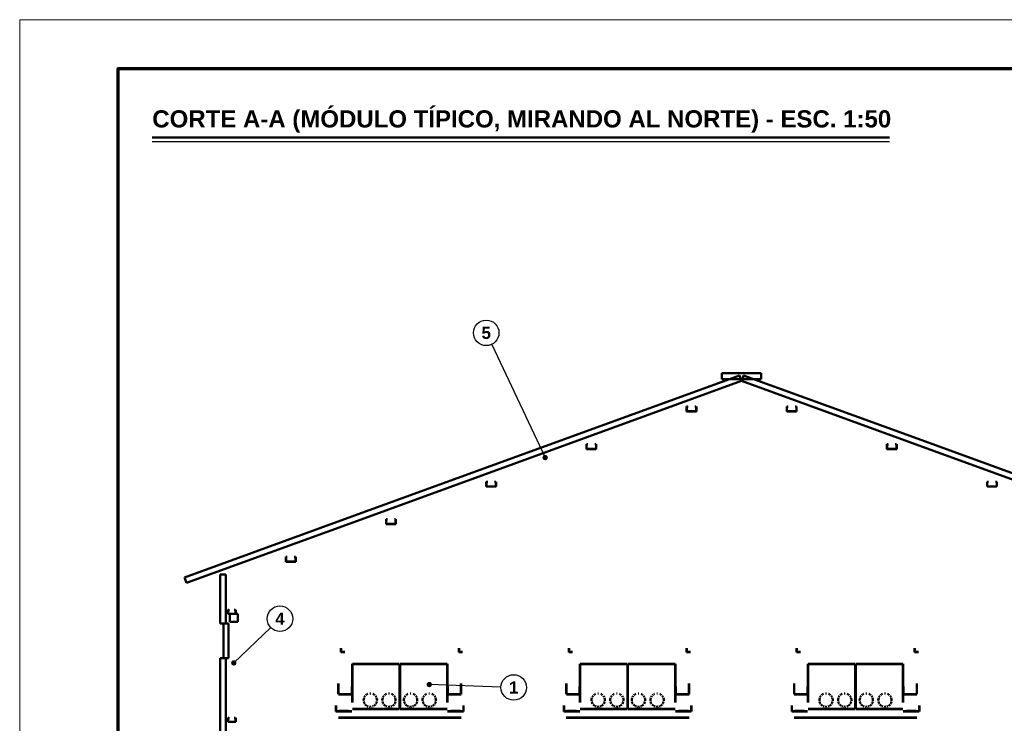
# Model space of a CAD drawing. Header units: millimetres. Extents: x 0 to 420, y 0 to 297.
# Tile 4 of 5: x 0 to 200, y 154 to 297. Entities that reach past the tile are written whole.
import ezdxf
from ezdxf.enums import TextEntityAlignment as Align

# ---------------------------------------------------------------- set-up
doc = ezdxf.new("R2010")
doc.units = ezdxf.units.MM
doc.header["$LTSCALE"] = 0.5
for name, color, linetype, lineweight in [('CONTORNO', 7, 'CONTINUOUS', 50), ('COTAS', 7, 'CONTINUOUS', 25), ('FINO', 7, 'CONTINUOUS', 25), ('HOJA', 8, 'CONTINUOUS', 13), ('RECUADRO', 7, 'CONTINUOUS', 70), ('TEXTO', 7, 'CONTINUOUS', 25)]:
    doc.layers.add(name, color=color, linetype=linetype, lineweight=lineweight)
doc.styles.add('NEGRITA', font='arialbd.ttf')

msp = doc.modelspace()

# ---------------------------------------------------------------- hatches: boundary and pattern name
at = {"layer": 'COTAS'}
h = msp.add_hatch(color=7, dxfattribs=at)
edge = h.paths.add_edge_path()
edge.add_arc((107, 207.82), 0.55, 0, 360)
h = msp.add_hatch(color=7, dxfattribs=at)
edge = h.paths.add_edge_path()
edge.add_arc((43.6, 166), 0.55, 0, 360)
h = msp.add_hatch(color=7, dxfattribs=at)
edge = h.paths.add_edge_path()
edge.add_arc((83.4, 161.6), 0.55, 0, 360)

# ---------------------------------------------------------------- linework, layer by layer
at = {"layer": 'CONTORNO'}
msp.add_line((27, 273), (177.15, 273), dxfattribs=at)
at = {"layer": 'CONTORNO', "true_color": 0x232323}
for p, q in [((143, 225.02), (143, 224.66)), ((145.41, 225.02), (143, 225.02)), ((143, 223.82), (143, 224.66)), ((145.41, 225.02), (151, 225.02)), ((151, 224.66), (151, 225.02)), ((151, 224.66), (151, 223.82)), ((67.62, 195.8), (146.59, 224.54)), ((147, 223.42), (68.03, 194.68)), ((143, 223.82), (145.41, 223.82)), ((151, 223.82), (145.41, 223.82)), ((146.71, 224.2), (146.59, 224.54)), ((146.71, 224.2), (147, 223.42)), ((147, 223.42), (147.29, 224.2)), ((147, 223.42), (181.03, 211.03)), ((147.41, 224.54), (147.29, 224.2)), ((181.45, 212.16), (147.41, 224.54)), ((135.8, 218.2), (135.8, 217.9)), ((135.8, 218.2), (136.01, 218.2)), ((135.8, 217.2), (135.8, 217.9)), ((135.8, 217.2), (136.4, 217.2)), ((135.84, 217.88), (135.84, 218.16)), ((135.84, 217.88), (135.84, 217.24)), ((136.42, 217.24), (135.84, 217.24)), ((136.1, 218.16), (135.92, 218.16)), ((137.8, 217.2), (136.4, 217.2)), ((136.42, 217.24), (137.76, 217.24)), ((137.5, 218.2), (137.71, 218.2)), ((137.76, 218.16), (137.58, 218.16)), ((137.76, 217.51), (137.76, 218.16)), ((137.76, 217.51), (137.76, 217.24)), ((137.8, 218.2), (137.8, 217.5)), ((137.8, 217.2), (137.8, 217.5)), ((156.2, 218.2), (156.2, 217.9)), ((156.2, 218.2), (156.41, 218.2)), ((156.2, 217.2), (156.2, 217.9)), ((156.2, 217.2), (156.8, 217.2)), ((156.24, 217.88), (156.24, 218.16)), ((156.24, 217.88), (156.24, 217.24)), ((156.82, 217.24), (156.24, 217.24)), ((156.5, 218.16), (156.32, 218.16)), ((158.2, 217.2), (156.8, 217.2)), ((156.82, 217.24), (158.16, 217.24)), ((157.9, 218.2), (158.11, 218.2)), ((158.16, 218.16), (157.98, 218.16)), ((158.16, 217.51), (158.16, 218.16)), ((158.16, 217.51), (158.16, 217.24)), ((158.2, 218.2), (158.2, 217.5)), ((158.2, 217.2), (158.2, 217.5)), ((115.4, 210.55), (115.4, 210.25)), ((115.4, 210.55), (115.61, 210.55)), ((117.1, 210.55), (117.31, 210.55)), ((117.4, 210.55), (117.4, 209.85)), ((176.6, 210.55), (176.6, 210.25)), ((176.6, 210.55), (176.81, 210.55)), ((178.3, 210.55), (178.51, 210.55)), ((178.6, 210.55), (178.6, 209.85)), ((260, 182.29), (181.03, 211.03)), ((181.45, 212.16), (260.41, 183.42)), ((115.4, 209.55), (115.4, 210.25)), ((115.4, 209.55), (116, 209.55)), ((115.44, 210.24), (115.44, 210.51)), ((115.44, 210.24), (115.44, 209.59)), ((116.02, 209.59), (115.44, 209.59)), ((115.7, 210.51), (115.52, 210.51)), ((117.4, 209.55), (116, 209.55)), ((116.02, 209.59), (117.36, 209.59)), ((117.36, 210.51), (117.18, 210.51)), ((117.36, 209.87), (117.36, 210.51)), ((117.36, 209.87), (117.36, 209.59)), ((117.4, 209.55), (117.4, 209.85)), ((176.6, 209.55), (176.6, 210.25)), ((176.6, 209.55), (177.2, 209.55)), ((176.64, 210.24), (176.64, 210.51)), ((176.64, 210.24), (176.64, 209.59)), ((177.22, 209.59), (176.64, 209.59)), ((176.9, 210.51), (176.72, 210.51)), ((178.6, 209.55), (177.2, 209.55)), ((177.22, 209.59), (178.56, 209.59)), ((178.56, 210.51), (178.38, 210.51)), ((178.56, 209.87), (178.56, 210.51)), ((178.56, 209.87), (178.56, 209.59)), ((178.6, 209.55), (178.6, 209.85)), ((95, 202.91), (95, 202.61)), ((95, 202.91), (95.21, 202.91)), ((95, 201.91), (95, 202.61)), ((95.04, 202.59), (95.04, 202.87)), ((95.04, 202.59), (95.04, 201.95)), ((95.3, 202.87), (95.12, 202.87)), ((96.7, 202.91), (96.91, 202.91)), ((96.96, 202.87), (96.78, 202.87)), ((96.96, 202.22), (96.96, 202.87)), ((97, 202.91), (97, 202.21)), ((197, 202.91), (197, 202.61)), ((197, 202.91), (197.21, 202.91)), ((197, 201.91), (197, 202.61)), ((197.04, 202.59), (197.04, 202.87)), ((197.04, 202.59), (197.04, 201.95)), ((197.3, 202.87), (197.12, 202.87)), ((198.7, 202.91), (198.91, 202.91)), ((198.96, 202.87), (198.78, 202.87)), ((198.96, 202.22), (198.96, 202.87)), ((199, 202.91), (199, 202.21)), ((95, 201.91), (95.6, 201.91)), ((95.62, 201.95), (95.04, 201.95)), ((97, 201.91), (95.6, 201.91)), ((95.62, 201.95), (96.96, 201.95)), ((96.96, 202.22), (96.96, 201.95)), ((97, 201.91), (97, 202.21)), ((197, 201.91), (197.6, 201.91)), ((197.62, 201.95), (197.04, 201.95)), ((199, 201.91), (197.6, 201.91)), ((197.62, 201.95), (198.96, 201.95)), ((198.96, 202.22), (198.96, 201.95)), ((199, 201.91), (199, 202.21)), ((67.62, 195.8), (33.59, 183.42)), ((34, 182.29), (68.03, 194.68)), ((74.6, 195.27), (74.6, 194.97)), ((74.6, 195.27), (74.81, 195.27)), ((74.6, 194.27), (74.6, 194.97)), ((74.64, 194.95), (74.64, 195.23)), ((74.64, 194.95), (74.64, 194.31)), ((74.9, 195.23), (74.72, 195.23)), ((76.3, 195.27), (76.51, 195.27)), ((76.56, 195.23), (76.38, 195.23)), ((76.56, 194.58), (76.56, 195.23)), ((76.56, 194.58), (76.56, 194.31)), ((76.6, 195.27), (76.6, 194.57)), ((76.6, 194.27), (76.6, 194.57)), ((74.6, 194.27), (75.2, 194.27)), ((75.22, 194.31), (74.64, 194.31)), ((76.6, 194.27), (75.2, 194.27)), ((75.22, 194.31), (76.56, 194.31)), ((54.2, 187.62), (54.2, 187.32)), ((54.2, 187.62), (54.41, 187.62)), ((54.2, 186.62), (54.2, 187.32)), ((54.2, 186.62), (54.8, 186.62)), ((54.24, 187.31), (54.24, 187.58)), ((54.24, 187.31), (54.24, 186.66)), ((54.82, 186.66), (54.24, 186.66)), ((54.5, 187.58), (54.32, 187.58)), ((56.2, 186.62), (54.8, 186.62)), ((54.82, 186.66), (56.16, 186.66)), ((55.9, 187.62), (56.11, 187.62)), ((56.16, 187.58), (55.98, 187.58)), ((56.16, 186.94), (56.16, 187.58)), ((56.16, 186.94), (56.16, 186.66)), ((56.2, 187.62), (56.2, 186.92)), ((56.2, 186.62), (56.2, 186.92)), ((33.59, 183.42), (33.71, 183.08)), ((34, 182.29), (33.71, 183.08)), ((40.8, 184), (40.8, 179)), ((41.4, 184), (40.8, 184)), ((41.4, 184), (42, 184)), ((42, 179), (42, 184)), ((40.8, 174), (40.8, 179)), ((42, 179), (42, 174)), ((42.4, 176.8), (42.4, 176.56)), ((42.4, 176.8), (42.61, 176.8)), ((42.4, 176), (42.4, 176.56)), ((42.43, 176.77), (42.43, 176.25)), ((42.7, 176.77), (42.51, 176.77)), ((43.7, 176.8), (43.91, 176.8)), ((43.97, 176.77), (43.78, 176.77)), ((43.97, 176.77), (43.97, 176.55)), ((43.97, 176.03), (43.97, 176.55)), ((44, 176.8), (44, 176.24)), ((42.4, 176), (42.88, 176)), ((42.43, 176.03), (42.43, 176.25)), ((42.89, 176.03), (42.43, 176.03)), ((42.8, 176), (42.8, 175.2)), ((43.6, 176), (42.8, 176)), ((42.8, 174.4), (42.8, 175.2)), ((44, 176), (42.88, 176)), ((42.89, 176.03), (43.97, 176.03)), ((43.6, 176), (44.4, 176)), ((44, 176), (44, 176.24)), ((44.4, 175.2), (44.4, 176)), ((44.4, 175.2), (44.4, 174.4)), ((40.8, 174), (41.4, 174)), ((42, 174), (41.4, 174)), ((41.5, 174), (41.5, 170.5)), ((42, 174), (41.5, 174)), ((42, 174), (42.5, 174)), ((42.5, 170.5), (42.5, 174)), ((42.8, 174.4), (43.6, 174.4)), ((44.4, 174.4), (43.6, 174.4)), ((41.5, 167), (41.5, 170.5)), ((42.5, 170.5), (42.5, 167)), ((40.8, 167), (40.8, 138.5)), ((41.4, 167), (40.8, 167)), ((41.4, 167), (42, 167)), ((41.5, 167), (42, 167)), ((42, 138.5), (42, 167)), ((42.5, 167), (42, 167)), ((42.4, 154.8), (42.4, 154.56)), ((42.4, 154.8), (42.61, 154.8)), ((42.4, 154), (42.4, 154.56)), ((42.43, 154.77), (42.43, 154.25)), ((42.7, 154.77), (42.51, 154.77)), ((43.7, 154.8), (43.91, 154.8)), ((43.97, 154.77), (43.78, 154.77)), ((43.97, 154.77), (43.97, 154.55)), ((43.97, 154.03), (43.97, 154.55)), ((44, 154.8), (44, 154.24)), ((42.4, 154), (42.88, 154)), ((42.43, 154.03), (42.43, 154.25)), ((42.89, 154.03), (42.43, 154.03)), ((44, 154), (42.88, 154)), ((42.89, 154.03), (43.97, 154.03)), ((44, 154), (44, 154.24))]:
    msp.add_line(p, q, dxfattribs=at)
at = {"layer": 'CONTORNO', "true_color": 0x6e8296}
for p, q in [((65.4, 169), (65.4, 168.76)), ((65.4, 168.2), (65.4, 168.76)), ((65.48, 169), (65.48, 168.5)), ((65.48, 168.28), (65.48, 168.5)), ((89.4, 169), (89.4, 168.76)), ((89.4, 168.2), (89.4, 168.76)), ((89.48, 169), (89.48, 168.5)), ((89.48, 168.28), (89.48, 168.5)), ((111.8, 169), (111.8, 168.76)), ((111.8, 168.2), (111.8, 168.76)), ((111.88, 169), (111.88, 168.5)), ((111.88, 168.28), (111.88, 168.5)), ((135.8, 169), (135.8, 168.76)), ((135.8, 168.2), (135.8, 168.76)), ((135.88, 169), (135.88, 168.5)), ((135.88, 168.28), (135.88, 168.5)), ((158.2, 169), (158.2, 168.76)), ((158.2, 168.2), (158.2, 168.76)), ((158.28, 169), (158.28, 168.5)), ((158.28, 168.28), (158.28, 168.5)), ((182.2, 169), (182.2, 168.76)), ((182.2, 168.2), (182.2, 168.76)), ((182.28, 169), (182.28, 168.5)), ((182.28, 168.28), (182.28, 168.5)), ((65.4, 168.2), (65.64, 168.2)), ((65.48, 168.28), (65.98, 168.28)), ((66.2, 168.2), (65.64, 168.2)), ((66.2, 168.28), (65.98, 168.28)), ((89.4, 168.2), (89.64, 168.2)), ((89.48, 168.28), (89.98, 168.28)), ((90.2, 168.2), (89.64, 168.2)), ((90.2, 168.28), (89.98, 168.28)), ((111.8, 168.2), (112.04, 168.2)), ((111.88, 168.28), (112.38, 168.28)), ((112.6, 168.2), (112.04, 168.2)), ((112.6, 168.28), (112.38, 168.28)), ((135.8, 168.2), (136.04, 168.2)), ((135.88, 168.28), (136.38, 168.28)), ((136.6, 168.2), (136.04, 168.2)), ((136.6, 168.28), (136.38, 168.28)), ((158.2, 168.2), (158.44, 168.2)), ((158.28, 168.28), (158.78, 168.28)), ((159, 168.2), (158.44, 168.2)), ((159, 168.28), (158.78, 168.28)), ((182.2, 168.2), (182.44, 168.2)), ((182.28, 168.28), (182.78, 168.28)), ((183, 168.2), (182.44, 168.2)), ((183, 168.28), (182.78, 168.28)), ((67.68, 165.8), (67.68, 157.93)), ((77.14, 165.8), (67.74, 165.8)), ((67.74, 157.93), (67.74, 165.8)), ((67.74, 165.74), (77.14, 165.74)), ((77.14, 165.8), (77.3, 165.8)), ((77.3, 165.74), (77.14, 165.74)), ((77.34, 165.8), (77.34, 156.75)), ((77.46, 156.75), (77.46, 165.8)), ((86.9, 165.8), (77.5, 165.8)), ((77.5, 165.74), (86.9, 165.74)), ((86.9, 165.8), (87.06, 165.8)), ((87.06, 165.74), (86.9, 165.74)), ((87.06, 165.8), (87.06, 157.93)), ((87.12, 157.93), (87.12, 165.8)), ((114.08, 165.8), (114.08, 157.93)), ((123.54, 165.8), (114.14, 165.8)), ((114.14, 157.93), (114.14, 165.8)), ((114.14, 165.74), (123.54, 165.74)), ((123.54, 165.8), (123.7, 165.8)), ((123.7, 165.74), (123.54, 165.74)), ((123.74, 165.8), (123.74, 156.75)), ((123.86, 156.75), (123.86, 165.8)), ((133.3, 165.8), (123.9, 165.8)), ((123.9, 165.74), (133.3, 165.74)), ((133.3, 165.8), (133.46, 165.8)), ((133.46, 165.74), (133.3, 165.74)), ((133.46, 165.8), (133.46, 157.93)), ((133.52, 157.93), (133.52, 165.8)), ((160.48, 165.8), (160.48, 157.93)), ((169.94, 165.8), (160.54, 165.8)), ((160.54, 157.93), (160.54, 165.8)), ((160.54, 165.74), (169.94, 165.74)), ((169.94, 165.8), (170.1, 165.8)), ((170.1, 165.74), (169.94, 165.74)), ((170.14, 165.8), (170.14, 156.75)), ((170.26, 156.75), (170.26, 165.8)), ((179.7, 165.8), (170.3, 165.8)), ((170.3, 165.74), (179.7, 165.74)), ((179.7, 165.8), (179.86, 165.8)), ((179.86, 165.74), (179.7, 165.74)), ((179.86, 165.8), (179.86, 157.93)), ((179.92, 157.93), (179.92, 165.8)), ((64.88, 161.8), (64.88, 159.64)), ((64.94, 159.64), (64.94, 161.8)), ((67.62, 161.2), (67.62, 159.63)), ((67.68, 159.63), (67.68, 161.2)), ((87.12, 161.2), (87.12, 159.63)), ((87.18, 159.63), (87.18, 161.2)), ((89.86, 161.8), (89.86, 159.64)), ((89.92, 159.64), (89.92, 161.8)), ((111.28, 161.8), (111.28, 159.64)), ((111.34, 159.64), (111.34, 161.8)), ((114.02, 161.2), (114.02, 159.63)), ((114.08, 159.63), (114.08, 161.2)), ((133.52, 161.2), (133.52, 159.63)), ((133.58, 159.63), (133.58, 161.2)), ((136.26, 161.8), (136.26, 159.64)), ((136.32, 159.64), (136.32, 161.8)), ((157.68, 161.8), (157.68, 159.64)), ((157.74, 159.64), (157.74, 161.8)), ((160.42, 161.2), (160.42, 159.63)), ((160.48, 159.63), (160.48, 161.2)), ((179.92, 161.2), (179.92, 159.63)), ((179.98, 159.63), (179.98, 161.2)), ((182.66, 161.8), (182.66, 159.64)), ((182.72, 159.64), (182.72, 161.8)), ((67.68, 159.66), (64.93, 159.66)), ((64.93, 159.6), (67.68, 159.6)), ((70.05, 158.62), (70.04, 158.44)), ((70.05, 158.26), (70.04, 158.44)), ((70.12, 158.9), (70.05, 158.62)), ((70.35, 159.32), (70.16, 159.01)), ((70.63, 159.57), (70.49, 159.45)), ((70.7, 159.62), (70.87, 159.7)), ((71.32, 159.8), (71.48, 159.8)), ((71.93, 159.7), (72.1, 159.62)), ((72.31, 159.45), (72.17, 159.57)), ((72.64, 159.01), (72.45, 159.32)), ((72.75, 158.62), (72.68, 158.9)), ((72.76, 158.44), (72.75, 158.62)), ((72.76, 158.44), (72.75, 158.26)), ((73.85, 158.62), (73.84, 158.44)), ((73.85, 158.26), (73.84, 158.44)), ((73.92, 158.9), (73.85, 158.62)), ((74.15, 159.32), (73.96, 159.01)), ((74.43, 159.57), (74.29, 159.45)), ((74.5, 159.62), (74.67, 159.7)), ((75.12, 159.8), (75.28, 159.8)), ((75.73, 159.7), (75.9, 159.62)), ((76.11, 159.45), (75.97, 159.57)), ((76.44, 159.01), (76.25, 159.32)), ((76.55, 158.62), (76.48, 158.9)), ((76.56, 158.44), (76.55, 158.62)), ((76.56, 158.44), (76.55, 158.26)), ((78.25, 158.62), (78.24, 158.44)), ((78.25, 158.26), (78.24, 158.44)), ((78.32, 158.9), (78.25, 158.62)), ((78.55, 159.32), (78.36, 159.01)), ((78.83, 159.57), (78.69, 159.45)), ((78.9, 159.62), (79.07, 159.7)), ((79.52, 159.8), (79.68, 159.8)), ((80.13, 159.7), (80.3, 159.62)), ((80.51, 159.45), (80.37, 159.57)), ((80.84, 159.01), (80.65, 159.32)), ((80.95, 158.62), (80.88, 158.9)), ((80.96, 158.44), (80.95, 158.62)), ((80.96, 158.44), (80.95, 158.26)), ((82.05, 158.62), (82.04, 158.44)), ((82.05, 158.26), (82.04, 158.44)), ((82.12, 158.9), (82.05, 158.62)), ((82.35, 159.32), (82.16, 159.01)), ((82.63, 159.57), (82.49, 159.45)), ((82.7, 159.62), (82.87, 159.7)), ((83.32, 159.8), (83.48, 159.8)), ((83.93, 159.7), (84.1, 159.62)), ((84.31, 159.45), (84.17, 159.57)), ((84.64, 159.01), (84.45, 159.32)), ((84.75, 158.62), (84.68, 158.9)), ((84.76, 158.44), (84.75, 158.62)), ((84.76, 158.44), (84.75, 158.26)), ((89.92, 159.66), (87.17, 159.66)), ((87.17, 159.6), (89.92, 159.6)), ((114.08, 159.66), (111.33, 159.66)), ((111.33, 159.6), (114.08, 159.6)), ((116.45, 158.62), (116.44, 158.44)), ((116.45, 158.26), (116.44, 158.44)), ((116.52, 158.9), (116.45, 158.62)), ((116.75, 159.32), (116.56, 159.01)), ((117.03, 159.57), (116.89, 159.45)), ((117.1, 159.62), (117.27, 159.7)), ((117.72, 159.8), (117.88, 159.8)), ((118.33, 159.7), (118.5, 159.62)), ((118.71, 159.45), (118.57, 159.57)), ((119.04, 159.01), (118.85, 159.32)), ((119.15, 158.62), (119.08, 158.9)), ((119.16, 158.44), (119.15, 158.62)), ((119.16, 158.44), (119.15, 158.26)), ((120.25, 158.62), (120.24, 158.44)), ((120.25, 158.26), (120.24, 158.44)), ((120.32, 158.9), (120.25, 158.62)), ((120.55, 159.32), (120.36, 159.01)), ((120.83, 159.57), (120.69, 159.45)), ((120.9, 159.62), (121.07, 159.7)), ((121.52, 159.8), (121.68, 159.8)), ((122.13, 159.7), (122.3, 159.62)), ((122.51, 159.45), (122.37, 159.57)), ((122.84, 159.01), (122.65, 159.32)), ((122.95, 158.62), (122.88, 158.9)), ((122.96, 158.44), (122.95, 158.62)), ((122.96, 158.44), (122.95, 158.26)), ((124.65, 158.62), (124.64, 158.44)), ((124.65, 158.26), (124.64, 158.44)), ((124.72, 158.9), (124.65, 158.62)), ((124.95, 159.32), (124.76, 159.01)), ((125.23, 159.57), (125.09, 159.45)), ((125.3, 159.62), (125.47, 159.7)), ((125.92, 159.8), (126.08, 159.8)), ((126.53, 159.7), (126.7, 159.62)), ((126.91, 159.45), (126.77, 159.57)), ((127.24, 159.01), (127.05, 159.32)), ((127.35, 158.62), (127.28, 158.9)), ((127.36, 158.44), (127.35, 158.62)), ((127.36, 158.44), (127.35, 158.26)), ((128.45, 158.62), (128.44, 158.44)), ((128.45, 158.26), (128.44, 158.44)), ((128.52, 158.9), (128.45, 158.62)), ((128.75, 159.32), (128.56, 159.01)), ((129.03, 159.57), (128.89, 159.45)), ((129.1, 159.62), (129.27, 159.7)), ((129.72, 159.8), (129.88, 159.8)), ((130.33, 159.7), (130.5, 159.62)), ((130.71, 159.45), (130.57, 159.57)), ((131.04, 159.01), (130.85, 159.32)), ((131.15, 158.62), (131.08, 158.9)), ((131.16, 158.44), (131.15, 158.62)), ((131.16, 158.44), (131.15, 158.26)), ((136.32, 159.66), (133.57, 159.66)), ((133.57, 159.6), (136.32, 159.6)), ((160.48, 159.66), (157.73, 159.66)), ((157.73, 159.6), (160.48, 159.6)), ((162.85, 158.62), (162.84, 158.44)), ((162.85, 158.26), (162.84, 158.44)), ((162.92, 158.9), (162.85, 158.62)), ((163.15, 159.32), (162.96, 159.01)), ((163.43, 159.57), (163.29, 159.45)), ((163.5, 159.62), (163.67, 159.7)), ((164.12, 159.8), (164.28, 159.8)), ((164.73, 159.7), (164.9, 159.62)), ((165.11, 159.45), (164.97, 159.57)), ((165.44, 159.01), (165.25, 159.32)), ((165.55, 158.62), (165.48, 158.9)), ((165.56, 158.44), (165.55, 158.62)), ((165.56, 158.44), (165.55, 158.26)), ((166.65, 158.62), (166.64, 158.44)), ((166.65, 158.26), (166.64, 158.44)), ((166.72, 158.9), (166.65, 158.62)), ((166.95, 159.32), (166.76, 159.01)), ((167.23, 159.57), (167.09, 159.45)), ((167.3, 159.62), (167.47, 159.7)), ((167.92, 159.8), (168.08, 159.8)), ((168.53, 159.7), (168.7, 159.62)), ((168.91, 159.45), (168.77, 159.57)), ((169.24, 159.01), (169.05, 159.32)), ((169.35, 158.62), (169.28, 158.9)), ((169.36, 158.44), (169.35, 158.62)), ((169.36, 158.44), (169.35, 158.26)), ((171.05, 158.62), (171.04, 158.44)), ((171.05, 158.26), (171.04, 158.44)), ((171.12, 158.9), (171.05, 158.62)), ((171.35, 159.32), (171.16, 159.01)), ((171.63, 159.57), (171.49, 159.45)), ((171.7, 159.62), (171.87, 159.7)), ((172.32, 159.8), (172.48, 159.8)), ((172.93, 159.7), (173.1, 159.62)), ((173.31, 159.45), (173.17, 159.57)), ((173.64, 159.01), (173.45, 159.32)), ((173.75, 158.62), (173.68, 158.9)), ((173.76, 158.44), (173.75, 158.62)), ((173.76, 158.44), (173.75, 158.26)), ((174.85, 158.62), (174.84, 158.44)), ((174.85, 158.26), (174.84, 158.44)), ((174.92, 158.9), (174.85, 158.62)), ((175.15, 159.32), (174.96, 159.01)), ((175.43, 159.57), (175.29, 159.45)), ((175.5, 159.62), (175.67, 159.7)), ((176.12, 159.8), (176.28, 159.8)), ((176.73, 159.7), (176.9, 159.62)), ((177.11, 159.45), (176.97, 159.57)), ((177.44, 159.01), (177.25, 159.32)), ((177.55, 158.62), (177.48, 158.9)), ((177.56, 158.44), (177.55, 158.62)), ((177.56, 158.44), (177.55, 158.26)), ((182.72, 159.66), (179.97, 159.66)), ((179.97, 159.6), (182.72, 159.6)), ((64.4, 157.3), (64.4, 156.12)), ((64.46, 156.12), (64.46, 157.3)), ((77.14, 156.66), (67.74, 156.66)), ((67.74, 156.6), (77.14, 156.6)), ((70.08, 158.12), (70.15, 157.9)), ((70.27, 157.68), (70.15, 157.9)), ((70.51, 157.41), (70.36, 157.56)), ((70.51, 157.41), (70.7, 157.26)), ((70.79, 157.22), (70.99, 157.14)), ((71.37, 157.08), (71.21, 157.09)), ((71.59, 157.09), (71.43, 157.08)), ((71.81, 157.14), (72.01, 157.22)), ((72.1, 157.26), (72.29, 157.41)), ((72.44, 157.56), (72.29, 157.41)), ((72.65, 157.9), (72.53, 157.68)), ((72.65, 157.9), (72.72, 158.12)), ((73.88, 158.12), (73.95, 157.9)), ((74.07, 157.68), (73.95, 157.9)), ((74.31, 157.41), (74.16, 157.56)), ((74.31, 157.41), (74.5, 157.26)), ((74.59, 157.22), (74.79, 157.14)), ((75.17, 157.08), (75.01, 157.09)), ((75.39, 157.09), (75.23, 157.08)), ((75.61, 157.14), (75.81, 157.22)), ((75.9, 157.26), (76.09, 157.41)), ((76.24, 157.56), (76.09, 157.41)), ((76.45, 157.9), (76.33, 157.68)), ((76.45, 157.9), (76.52, 158.12)), ((77.14, 156.66), (77.3, 156.66)), ((77.3, 156.6), (77.14, 156.6)), ((77.34, 156.6), (77.34, 156.75)), ((77.46, 156.75), (77.46, 156.6)), ((86.9, 156.66), (77.5, 156.66)), ((77.5, 156.6), (86.9, 156.6)), ((78.28, 158.12), (78.35, 157.9)), ((78.47, 157.68), (78.35, 157.9)), ((78.71, 157.41), (78.56, 157.56)), ((78.71, 157.41), (78.9, 157.26)), ((78.99, 157.22), (79.19, 157.14)), ((79.57, 157.08), (79.41, 157.09)), ((79.79, 157.09), (79.63, 157.08)), ((80.01, 157.14), (80.21, 157.22)), ((80.3, 157.26), (80.49, 157.41)), ((80.64, 157.56), (80.49, 157.41)), ((80.85, 157.9), (80.73, 157.68)), ((80.85, 157.9), (80.92, 158.12)), ((82.08, 158.12), (82.15, 157.9)), ((82.27, 157.68), (82.15, 157.9)), ((82.51, 157.41), (82.36, 157.56)), ((82.51, 157.41), (82.7, 157.26)), ((82.79, 157.22), (82.99, 157.14)), ((83.37, 157.08), (83.21, 157.09)), ((83.59, 157.09), (83.43, 157.08)), ((83.81, 157.14), (84.01, 157.22)), ((84.1, 157.26), (84.29, 157.41)), ((84.44, 157.56), (84.29, 157.41)), ((84.65, 157.9), (84.53, 157.68)), ((84.65, 157.9), (84.72, 158.12)), ((86.9, 156.66), (87.06, 156.66)), ((87.06, 156.6), (86.9, 156.6)), ((90.34, 157.3), (90.34, 156.12)), ((90.4, 156.12), (90.4, 157.3)), ((110.8, 157.3), (110.8, 156.12)), ((110.86, 156.12), (110.86, 157.3)), ((123.54, 156.66), (114.14, 156.66)), ((114.14, 156.6), (123.54, 156.6)), ((116.48, 158.12), (116.55, 157.9)), ((116.67, 157.68), (116.55, 157.9)), ((116.91, 157.41), (116.76, 157.56)), ((116.91, 157.41), (117.1, 157.26)), ((117.19, 157.22), (117.39, 157.14)), ((117.77, 157.08), (117.61, 157.09)), ((117.99, 157.09), (117.83, 157.08)), ((118.21, 157.14), (118.41, 157.22)), ((118.5, 157.26), (118.69, 157.41)), ((118.84, 157.56), (118.69, 157.41)), ((119.05, 157.9), (118.93, 157.68)), ((119.05, 157.9), (119.12, 158.12)), ((120.28, 158.12), (120.35, 157.9)), ((120.47, 157.68), (120.35, 157.9)), ((120.71, 157.41), (120.56, 157.56)), ((120.71, 157.41), (120.9, 157.26)), ((120.99, 157.22), (121.19, 157.14)), ((121.57, 157.08), (121.41, 157.09)), ((121.79, 157.09), (121.63, 157.08)), ((122.01, 157.14), (122.21, 157.22)), ((122.3, 157.26), (122.49, 157.41)), ((122.64, 157.56), (122.49, 157.41)), ((122.85, 157.9), (122.73, 157.68)), ((122.85, 157.9), (122.92, 158.12)), ((123.54, 156.66), (123.7, 156.66)), ((123.7, 156.6), (123.54, 156.6)), ((123.74, 156.6), (123.74, 156.75)), ((123.86, 156.75), (123.86, 156.6)), ((133.3, 156.66), (123.9, 156.66)), ((123.9, 156.6), (133.3, 156.6)), ((124.68, 158.12), (124.75, 157.9)), ((124.87, 157.68), (124.75, 157.9)), ((125.11, 157.41), (124.96, 157.56)), ((125.11, 157.41), (125.3, 157.26)), ((125.39, 157.22), (125.59, 157.14)), ((125.97, 157.08), (125.81, 157.09)), ((126.19, 157.09), (126.03, 157.08)), ((126.41, 157.14), (126.61, 157.22)), ((126.7, 157.26), (126.89, 157.41)), ((127.04, 157.56), (126.89, 157.41)), ((127.25, 157.9), (127.13, 157.68)), ((127.25, 157.9), (127.32, 158.12)), ((128.48, 158.12), (128.55, 157.9)), ((128.67, 157.68), (128.55, 157.9)), ((128.91, 157.41), (128.76, 157.56)), ((128.91, 157.41), (129.1, 157.26)), ((129.19, 157.22), (129.39, 157.14)), ((129.77, 157.08), (129.61, 157.09)), ((129.99, 157.09), (129.83, 157.08)), ((130.21, 157.14), (130.41, 157.22)), ((130.5, 157.26), (130.69, 157.41)), ((130.84, 157.56), (130.69, 157.41)), ((131.05, 157.9), (130.93, 157.68)), ((131.05, 157.9), (131.12, 158.12)), ((133.3, 156.66), (133.46, 156.66)), ((133.46, 156.6), (133.3, 156.6)), ((136.74, 157.3), (136.74, 156.12)), ((136.8, 156.12), (136.8, 157.3)), ((157.2, 157.3), (157.2, 156.12)), ((157.26, 156.12), (157.26, 157.3)), ((169.94, 156.66), (160.54, 156.66)), ((160.54, 156.6), (169.94, 156.6)), ((162.88, 158.12), (162.95, 157.9)), ((163.07, 157.68), (162.95, 157.9)), ((163.31, 157.41), (163.16, 157.56)), ((163.31, 157.41), (163.5, 157.26)), ((163.59, 157.22), (163.79, 157.14)), ((164.17, 157.08), (164.01, 157.09)), ((164.39, 157.09), (164.23, 157.08)), ((164.61, 157.14), (164.81, 157.22)), ((164.9, 157.26), (165.09, 157.41)), ((165.24, 157.56), (165.09, 157.41)), ((165.45, 157.9), (165.33, 157.68)), ((165.45, 157.9), (165.52, 158.12)), ((166.68, 158.12), (166.75, 157.9)), ((166.87, 157.68), (166.75, 157.9)), ((167.11, 157.41), (166.96, 157.56)), ((167.11, 157.41), (167.3, 157.26)), ((167.39, 157.22), (167.59, 157.14)), ((167.97, 157.08), (167.81, 157.09)), ((168.19, 157.09), (168.03, 157.08)), ((168.41, 157.14), (168.61, 157.22)), ((168.7, 157.26), (168.89, 157.41)), ((169.04, 157.56), (168.89, 157.41)), ((169.25, 157.9), (169.13, 157.68)), ((169.25, 157.9), (169.32, 158.12)), ((169.94, 156.66), (170.1, 156.66)), ((170.1, 156.6), (169.94, 156.6)), ((170.14, 156.6), (170.14, 156.75)), ((170.26, 156.75), (170.26, 156.6)), ((179.7, 156.66), (170.3, 156.66)), ((170.3, 156.6), (179.7, 156.6)), ((171.08, 158.12), (171.15, 157.9)), ((171.27, 157.68), (171.15, 157.9)), ((171.51, 157.41), (171.36, 157.56)), ((171.51, 157.41), (171.7, 157.26)), ((171.79, 157.22), (171.99, 157.14)), ((172.37, 157.08), (172.21, 157.09)), ((172.59, 157.09), (172.43, 157.08)), ((172.81, 157.14), (173.01, 157.22)), ((173.1, 157.26), (173.29, 157.41)), ((173.44, 157.56), (173.29, 157.41)), ((173.65, 157.9), (173.53, 157.68)), ((173.65, 157.9), (173.72, 158.12)), ((174.88, 158.12), (174.95, 157.9)), ((175.07, 157.68), (174.95, 157.9)), ((175.31, 157.41), (175.16, 157.56)), ((175.31, 157.41), (175.5, 157.26)), ((175.59, 157.22), (175.79, 157.14)), ((176.17, 157.08), (176.01, 157.09)), ((176.39, 157.09), (176.23, 157.08)), ((176.61, 157.14), (176.81, 157.22)), ((176.9, 157.26), (177.09, 157.41)), ((177.24, 157.56), (177.09, 157.41)), ((177.45, 157.9), (177.33, 157.68)), ((177.45, 157.9), (177.52, 158.12)), ((179.7, 156.66), (179.86, 156.66)), ((179.86, 156.6), (179.7, 156.6)), ((183.14, 157.3), (183.14, 156.12)), ((183.2, 156.12), (183.2, 157.3)), ((67.63, 156.16), (64.4, 156.16)), ((64.4, 156.1), (67.63, 156.1)), ((89.49, 154.88), (64.9, 154.88)), ((64.9, 154.84), (89.49, 154.84)), ((66.97, 156.26), (65, 156.26)), ((65, 156.18), (66.97, 156.18)), ((90.35, 156.16), (87.12, 156.16)), ((87.12, 156.1), (90.35, 156.1)), ((89.77, 156.26), (87.8, 156.26)), ((87.8, 156.18), (89.77, 156.18)), ((89.49, 154.88), (89.9, 154.88)), ((89.9, 154.84), (89.49, 154.84)), ((114.03, 156.16), (110.8, 156.16)), ((110.8, 156.1), (114.03, 156.1)), ((135.89, 154.88), (111.3, 154.88)), ((111.3, 154.84), (135.89, 154.84)), ((113.37, 156.26), (111.4, 156.26)), ((111.4, 156.18), (113.37, 156.18)), ((136.75, 156.16), (133.52, 156.16)), ((133.52, 156.1), (136.75, 156.1)), ((136.17, 156.26), (134.2, 156.26)), ((134.2, 156.18), (136.17, 156.18)), ((135.89, 154.88), (136.3, 154.88)), ((136.3, 154.84), (135.89, 154.84)), ((160.43, 156.16), (157.2, 156.16)), ((157.2, 156.1), (160.43, 156.1)), ((182.29, 154.88), (157.7, 154.88)), ((157.7, 154.84), (182.29, 154.84)), ((159.77, 156.26), (157.8, 156.26)), ((157.8, 156.18), (159.77, 156.18)), ((183.15, 156.16), (179.92, 156.16)), ((179.92, 156.1), (183.15, 156.1)), ((182.57, 156.26), (180.6, 156.26)), ((180.6, 156.18), (182.57, 156.18)), ((182.29, 154.88), (182.7, 154.88)), ((182.7, 154.84), (182.29, 154.84))]:
    msp.add_line(p, q, dxfattribs=at)
at = {"layer": 'COTAS'}
for p, q in [((96.11, 230.87), (107, 207.82)), ((51.12, 173.2), (43.6, 166)), ((98, 161.09), (83.4, 161.6))]:
    msp.add_line(p, q, dxfattribs=at)
for centre in [(95, 233.22), (53, 175), (100.6, 161)]:
    msp.add_circle(centre, 2.6, dxfattribs=at)
at = {"layer": 'FINO'}
msp.add_line((27, 272.2), (177.15, 272.2), dxfattribs=at)
at = {"layer": 'HOJA'}
msp.add_lwpolyline([(0, 0), (420, 0), (420, 297), (0, 297)], close=True, dxfattribs=at)
at = {"layer": 'RECUADRO'}
msp.add_lwpolyline([(20, 10), (410, 10), (410, 287), (20, 287)], close=True, dxfattribs=at)

# ---------------------------------------------------------------- texts
at = {"layer": 'COTAS', "style": 'NEGRITA'}
for s, p in [('5', (95, 233.22)), ('4', (53, 175)), ('1', (100.6, 161))]:
    msp.add_text(s, height=2.47, dxfattribs=at).set_placement(p, align=Align.MIDDLE_CENTER)
at = {"layer": 'TEXTO', "style": 'NEGRITA'}
msp.add_text('CORTE A-A (MÓDULO TÍPICO, MIRANDO AL NORTE) - ESC. 1:50', height=3.5, dxfattribs=at).set_placement((27, 274), align=Align.BOTTOM_LEFT)

doc.saveas('drawing.dxf')
